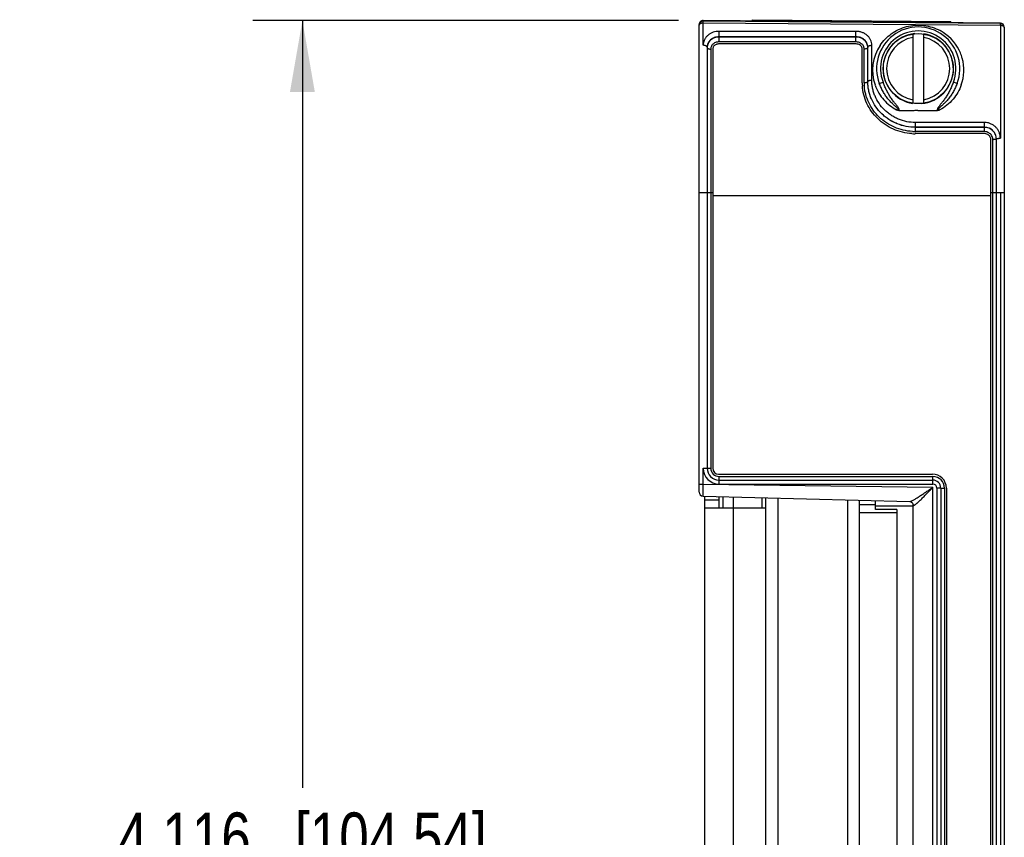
# Model space of a CAD drawing. Header units: inches. Extents: x 0 to 22, y 0 to 17.
# Tile 12 of 19: x 12.7 to 15.2, y 6.4 to 8.5. Entities that reach past the tile are written whole.
import ezdxf

# ---------------------------------------------------------------- set-up
doc = ezdxf.new("R2010")
doc.units = ezdxf.units.IN
doc.header["$LTSCALE"] = 1.21
doc.header["$MEASUREMENT"] = 0
doc.layers.get('0').update_dxf_attribs({"linetype": 'CONTINUOUS'})
doc.layers.add('DIMENSIONS', color=7, linetype='CONTINUOUS')
doc.styles.get("Standard").update_dxf_attribs({"font": 'txt', "width": 0.8})
doc.dimstyles.new('DIMSTYLE_1', dxfattribs={"dimtxt": 0.125, "dimasz": 0.18, "dimexe": 0.18, "dimexo": 0.0625, "dimgap": 0.09, "dimtad": 0, "dimtih": 1, "dimtoh": 1, "dimdec": 3, "dimzin": 4, "dimdsep": 46, "dimtxsty": 'STANDARD', "dimblk": '_FILLED', "dimblk1": '_FILLED', "dimblk2": '_FILLED', "dimcen": 0.09, "dimadec": 0, "dimazin": 0, "dimtp": 0.01, "dimtm": 0.01, "dimtfac": 1, "dimtdec": 3, "dimtofl": 0, "dimtmove": 0, "dimatfit": 3, "dimldrblk": '_FILLED', "dimfxl": 1, "dimtolj": 1, "dimtzin": 4, "dimarcsym": 0})

# ---------------------------------------------------------------- blocks, each defined once
blk = doc.blocks.new('_FILLED')
at = {"color": 0, "linetype": 'BYBLOCK'}
blk.add_solid([(0, 0), (-1, 0.174), (-1, -0.174)], dxfattribs=at)
blk = doc.blocks.new('*D1')
at = {"layer": 'DIMENSIONS', "color": 2, "linetype": 'CONTINUOUS'}
for p, q in [((14.4056, 8.5024), (13.333, 8.5024)), ((13.458, 8.5024), (13.458, 6.5695)), ((13.458, 4.3867), (13.458, 6.3195)), ((14.4056, 4.3867), (13.333, 4.3867))]:
    blk.add_line(p, q, dxfattribs=at)
at = {"layer": 'DIMENSIONS', "color": 2, "linetype": 'CONTINUOUS', "xscale": 0.18, "yscale": 0.18, "zscale": 0.18}
for p, rotation in [((13.458, 8.5024), 90), ((13.458, 4.3867), 270)]:
    blk.add_blockref('_FILLED', p, dxfattribs=dict(at, rotation=rotation))
at = {"layer": 'DIMENSIONS', "color": 2, "linetype": 'CONTINUOUS', "insert": (13.458, 6.507), "char_height": 0.125, "width": 1.425, "attachment_point": 2, "line_spacing_factor": 0.9}
blk.add_mtext('4.116{\\Ftxt.shx;\\W1.000000;\\H0.125000; }[104.54]', dxfattribs=at)

msp = doc.modelspace()

# ---------------------------------------------------------------- linework, layer by layer
at = {"color": 7, "linetype": 'CONTINUOUS'}
for p, q in [((14.458, 7.3143), (14.458, 8.4924)), ((15.2171, 8.4958), (14.4681, 8.5024)), ((15.2171, 8.4944), (14.4681, 8.5004)), ((14.5921, 8.5013), (14.5921, 8.5043)), ((14.5921, 8.5043), (15.0921, 8.4999)), ((15.0921, 8.4969), (15.0921, 8.4999)), ((14.9962, 8.4682), (14.9962, 8.2939)), ((15.0238, 8.2939), (15.0238, 8.4682)), ((15.227, 8.4858), (15.227, 4.4032)), ((14.854, 8.4432), (14.507, 8.4432)), ((14.478, 8.4351), (14.478, 7.3745)), ((14.492, 8.4301), (14.492, 7.3743)), ((14.869, 8.3451), (14.869, 8.4301)), ((14.883, 8.3482), (14.883, 8.4351)), ((15.0112, 8.2759), (15.059, 8.2759)), ((15.178, 8.2172), (15.002, 8.2172)), ((15.193, 4.4594), (15.193, 8.2024)), ((15.207, 4.4546), (15.207, 8.2038)), ((14.507, 7.3593), (15.046, 7.3593)), ((14.508, 7.3445), (15.047, 7.3445)), ((15.067, 7.3245), (15.067, 5.5645)), ((15.081, 7.3243), (15.081, 5.5648)), ((14.4677, 7.3043), (14.9888, 7.2906)), ((14.472, 5.5848), (14.472, 7.3043)), ((14.508, 7.2735), (14.508, 7.3032)), ((14.518, 7.303), (14.518, 7.2735)), ((14.6155, 7.3004), (14.6155, 7.2735)), ((14.626, 5.5889), (14.626, 7.3001)), ((14.626, 7.2735), (14.472, 7.2735)), ((14.861, 7.294), (14.861, 5.5951)), ((14.902, 7.282), (14.861, 7.282)), ((14.902, 7.27), (14.902, 7.2929)), ((14.997, 5.6064), (14.997, 7.2827)), ((14.956, 7.27), (14.902, 7.27)), ((14.956, 7.27), (14.956, 5.5976))]:
    msp.add_line(p, q, dxfattribs=at)
at = {"color": 9, "linetype": 'CONTINUOUS'}
for p, q in [((14.4582, 8.4916), (14.4581, 8.491)), ((14.468, 8.4959), (14.4681, 8.5004)), ((14.468, 8.4398), (14.468, 8.4959)), ((15.217, 8.4899), (14.468, 8.4959)), ((14.4681, 8.5004), (14.4681, 8.5024)), ((15.217, 8.4899), (15.2171, 8.4944)), ((15.217, 8.4899), (15.217, 8.2056)), ((15.2171, 8.4958), (15.2171, 8.4944)), ((14.508, 8.4484), (14.508, 8.4749)), ((14.853, 8.4749), (14.508, 8.4749)), ((14.853, 8.4484), (14.853, 8.4749)), ((15.227, 8.4844), (15.2268, 8.4855)), ((14.853, 8.4611), (14.508, 8.4611)), ((14.853, 8.4606), (14.508, 8.4606)), ((14.853, 8.4484), (14.508, 8.4484)), ((14.893, 8.3521), (14.893, 8.4398)), ((14.487, 8.4303), (14.487, 7.3745)), ((14.874, 8.345), (14.874, 8.4303)), ((14.912, 8.3434), (14.9213, 8.347)), ((15.108, 8.3434), (15.0987, 8.347)), ((15.003, 8.2224), (15.003, 8.2453)), ((15.177, 8.2453), (15.003, 8.2453)), ((15.177, 8.2224), (15.177, 8.2453)), ((15.177, 8.2332), (15.003, 8.2332)), ((15.177, 8.233), (15.003, 8.233)), ((15.177, 8.2224), (15.003, 8.2224)), ((15.198, 4.4595), (15.198, 8.202)), ((14.458, 8.069), (14.492, 8.069)), ((15.193, 8.069), (15.227, 8.069)), ((15.217, 8.069), (15.217, 4.82)), ((15.193, 8.0607), (14.492, 8.0607)), ((14.468, 7.3341), (14.468, 7.3745)), ((14.468, 7.3745), (14.487, 7.3745)), ((14.508, 7.3345), (14.508, 7.3535)), ((14.508, 7.3535), (15.047, 7.3535)), ((15.047, 7.3345), (15.047, 7.3535)), ((14.458, 7.3341), (14.468, 7.3341)), ((14.4677, 7.3043), (14.468, 7.3341)), ((14.468, 7.3341), (15.047, 7.3265)), ((14.508, 7.3345), (15.047, 7.3345)), ((15.047, 5.5626), (15.047, 7.3265)), ((15.057, 7.3245), (15.057, 5.5645)), ((15.067, 7.3245), (15.057, 7.3245)), ((15.0696, 7.3245), (15.076, 7.3245)), ((15.076, 7.3245), (15.076, 5.5645)), ((14.544, 7.3023), (14.544, 5.5868)), ((14.6568, 5.5897), (14.6568, 7.2993)), ((14.508, 7.2935), (14.472, 7.2935)), ((14.8318, 7.2947), (14.8318, 5.5943)), ((14.902, 7.2795), (14.997, 7.2795)), ((14.956, 7.262), (14.861, 7.262))]:
    msp.add_line(p, q, dxfattribs=at)
at = {"color": 7, "linetype": 'CONTINUOUS'}
msp.add_lwpolyline([(14.9888, 7.2906), (14.9908, 7.2903), (14.9946, 7.2881), (14.9967, 7.2846), (14.997, 7.2827)], dxfattribs=at)
msp.add_circle((15.01, 8.381), 0.0882, dxfattribs=at)
for centre, radius, start, end in [((14.468, 8.4924), 0.01, 89.5, 180), ((14.468, 8.4905), 0.00992, 89.5462, 180.005), ((15.217, 8.4858), 0.01, 0, 89.5), ((15.217, 8.4844), 0.01, 0.0722, 89.486), ((15.01, 8.381), 0.105, 338.9992, 201.0008), ((15.01, 8.381), 0.0886, 95.5102, 260.8163), ((15.01, 8.381), 0.0886, 275.5102, 80.8163), ((14.507, 8.4264), 0.0168, 90.0427, 104.9743), ((14.9851, 8.3451), 0.1161, 180.01, 183.5518), ((15.002, 8.351), 0.1339, 266.7048, 269.9967), ((15.1785, 8.2026), 0.0144, 45.5209, 51.3262), ((14.508, 7.3745), 0.03, 180, 270), ((14.507, 7.3743), 0.015, 180, 270), ((15.046, 7.3243), 0.035, 0, 90), ((15.047, 7.3245), 0.02, 0, 90), ((14.468, 7.3143), 0.01, 180, 268.5001)]:
    msp.add_arc(centre, radius, start, end, dxfattribs=at)
at = {"color": 9, "linetype": 'CONTINUOUS'}
for centre, radius, start, end in [((14.4611, 8.4904), 0.00306, 168.4309, 179.9435), ((15.01, 8.381), 0.095, 338.9993, 201.0007), ((15.0111, 8.3761), 0.1142, 26.5667, 61.8033), ((14.4997, 8.4398), 0.0317, 174.9358, 179.9999), ((14.468, 8.4189), 0.0209, 86.9297, 90.0032), ((14.5079, 8.4244), 0.024, 99.0825, 103.7208), ((14.508, 8.4239), 0.0245, 89.9959, 99.0726), ((14.853, 8.4239), 0.0245, 87.1907, 90.0018), ((15.0073, 8.3771), 0.1123, 146.1103, 199.3936), ((15.01, 8.381), 0.0796, 99.9649, 260.0351), ((15.01, 8.381), 0.0796, 279.9649, 80.0351), ((14.8581, 8.4303), 0.0159, 0.0239, 18.0438), ((15.0123, 8.3769), 0.1127, 19.1287, 26.4952), ((15.0125, 8.377), 0.1125, 15.4423, 19.1277), ((15.0128, 8.3771), 0.1122, 340.5836, 15.4458), ((14.9867, 8.345), 0.1127, 180.0112, 183.509), ((15.0079, 8.3773), 0.113, 199.4122, 211.1338), ((15.0085, 8.3777), 0.1137, 211.1403, 221.4866), ((15.0093, 8.3785), 0.1148, 221.5078, 241.9588), ((15.003, 8.3557), 0.1333, 266.7401, 269.9994), ((15.177, 8.2008), 0.0217, 86.7388, 90.0027), ((15.1779, 8.202), 0.0201, 16.1351, 32.2977), ((15.1781, 8.202), 0.0199, 0.0049, 16.0981), ((14.508, 7.3745), 0.04, 180, 270), ((14.508, 7.3745), 0.021, 180, 270), ((15.047, 7.3245), 0.029, 0, 90), ((15.047, 7.3245), 0.01, 0, 90)]:
    msp.add_arc(centre, radius, start, end, dxfattribs=at)
for points, knots in [([(14.4627, 8.4951), (14.4621, 8.4949), (14.4611, 8.4945), (14.4598, 8.4936), (14.4588, 8.4927), (14.4584, 8.4919), (14.4582, 8.4916)], [0, 0, 0, 0, 0.293812, 0.558567, 0.792744, 1, 1, 1, 1]), ([(14.468, 8.4959), (14.4671, 8.4959), (14.4653, 8.4958), (14.4635, 8.4954), (14.4627, 8.4951)], [0, 0, 0, 0, 0.513806, 1, 1, 1, 1]), ([(14.9141, 8.4397), (14.9178, 8.4453), (14.9264, 8.4559), (14.942, 8.4694), (14.9602, 8.4802), (14.9805, 8.4875), (15.0021, 8.491), (15.0241, 8.4905), (15.0454, 8.4858), (15.0587, 8.4802), (15.065, 8.4768)], [0, 0, 0, 0, 0.118584, 0.239257, 0.362675, 0.488963, 0.617419, 0.746529, 0.874495, 1, 1, 1, 1]), ([(15.2268, 8.4855), (15.2267, 8.4859), (15.2263, 8.4865), (15.2255, 8.4873), (15.2245, 8.4881), (15.2228, 8.4889), (15.2203, 8.4897), (15.2181, 8.4899), (15.217, 8.4899)], [0, 0, 0, 0, 0.089949, 0.189867, 0.301424, 0.424677, 0.700442, 1, 1, 1, 1]), ([(14.508, 8.4749), (14.5055, 8.4749), (14.5005, 8.4745), (14.4933, 8.4727), (14.4866, 8.4698), (14.4807, 8.4659), (14.4757, 8.461), (14.4718, 8.4554), (14.4692, 8.4492), (14.4683, 8.4448), (14.4681, 8.4426)], [0, 0, 0, 0, 0.133128, 0.264989, 0.394521, 0.521032, 0.644314, 0.764676, 0.882879, 1, 1, 1, 1]), ([(14.893, 8.4398), (14.893, 8.4421), (14.8925, 8.4468), (14.8902, 8.4535), (14.8865, 8.4596), (14.8815, 8.4649), (14.8754, 8.4693), (14.8684, 8.4725), (14.8609, 8.4745), (14.8556, 8.4749), (14.853, 8.4749)], [0, 0, 0, 0, 0.1174, 0.235478, 0.3555, 0.478434, 0.604751, 0.734327, 0.866462, 1, 1, 1, 1]), ([(14.478, 8.4351), (14.478, 8.4354), (14.4779, 8.436), (14.4773, 8.4368), (14.4765, 8.4376), (14.4754, 8.4383), (14.4741, 8.4389), (14.472, 8.4395), (14.4703, 8.4397), (14.4691, 8.4398)], [0, 0, 0, 0, 0.081305, 0.170881, 0.274153, 0.393261, 0.527892, 0.676094, 1, 1, 1, 1]), ([(14.508, 8.4611), (14.506, 8.4611), (14.5021, 8.4608), (14.4965, 8.4593), (14.4913, 8.457), (14.4867, 8.4538), (14.4829, 8.4498), (14.4801, 8.4453), (14.4784, 8.4403), (14.478, 8.4368), (14.478, 8.4351)], [0, 0, 0, 0, 0.133266, 0.265164, 0.394561, 0.520771, 0.643685, 0.763803, 0.882141, 1, 1, 1, 1]), ([(14.508, 8.4606), (14.506, 8.4606), (14.5021, 8.4603), (14.4965, 8.4588), (14.4913, 8.4564), (14.4867, 8.4532), (14.4829, 8.4492), (14.4801, 8.4447), (14.4784, 8.4397), (14.478, 8.4363), (14.478, 8.4346)], [0, 0, 0, 0, 0.1334, 0.265533, 0.395308, 0.521978, 0.645268, 0.765442, 0.883289, 1, 1, 1, 1]), ([(14.4912, 8.4412), (14.4905, 8.4404), (14.4893, 8.4388), (14.488, 8.4361), (14.4872, 8.4332), (14.487, 8.4312), (14.487, 8.4303)], [0, 0, 0, 0, 0.255285, 0.506051, 0.753695, 1, 1, 1, 1]), ([(14.4969, 8.4457), (14.4958, 8.4451), (14.4938, 8.4437), (14.492, 8.4421), (14.4912, 8.4412)], [0, 0, 0, 0, 0.506103, 1, 1, 1, 1]), ([(14.5022, 8.4477), (14.5018, 8.4476), (14.4999, 8.4471), (14.4982, 8.4463), (14.4969, 8.4457)], [0, 0, 0, 0, 0.252583, 1, 1, 1, 1]), ([(14.883, 8.4351), (14.883, 8.4368), (14.8826, 8.4403), (14.8809, 8.4453), (14.8781, 8.4498), (14.8743, 8.4538), (14.8697, 8.457), (14.8645, 8.4593), (14.8589, 8.4608), (14.855, 8.4611), (14.853, 8.4611)], [0, 0, 0, 0, 0.117859, 0.236197, 0.356315, 0.479229, 0.605439, 0.734836, 0.866734, 1, 1, 1, 1]), ([(14.883, 8.4346), (14.883, 8.4363), (14.8826, 8.4397), (14.8809, 8.4447), (14.8781, 8.4492), (14.8743, 8.4532), (14.8697, 8.4564), (14.8645, 8.4588), (14.8589, 8.4603), (14.855, 8.4606), (14.853, 8.4606)], [0, 0, 0, 0, 0.116711, 0.234558, 0.354732, 0.478022, 0.604692, 0.734467, 0.8666, 1, 1, 1, 1]), ([(14.8641, 8.4457), (14.8626, 8.4465), (14.8594, 8.4477), (14.8559, 8.4483), (14.8542, 8.4483)], [0, 0, 0, 0, 0.49554, 1, 1, 1, 1]), ([(14.8698, 8.4412), (14.869, 8.4421), (14.8672, 8.4437), (14.8652, 8.4451), (14.8641, 8.4457)], [0, 0, 0, 0, 0.493897, 1, 1, 1, 1]), ([(14.8732, 8.4352), (14.8729, 8.4363), (14.8719, 8.4384), (14.8706, 8.4403), (14.8698, 8.4412)], [0, 0, 0, 0, 0.49507, 1, 1, 1, 1]), ([(14.883, 8.4351), (14.883, 8.4354), (14.8832, 8.4361), (14.8838, 8.437), (14.8847, 8.4378), (14.886, 8.4385), (14.8875, 8.4391), (14.8892, 8.4395), (14.8911, 8.4398), (14.8924, 8.4398), (14.893, 8.4398)], [0, 0, 0, 0, 0.079498, 0.16823, 0.271883, 0.392277, 0.528492, 0.677841, 0.836508, 1, 1, 1, 1]), ([(14.478, 8.4346), (14.478, 8.4343), (14.4781, 8.4337), (14.4787, 8.4328), (14.4795, 8.4321), (14.4807, 8.4315), (14.482, 8.4309), (14.4842, 8.4304), (14.4858, 8.4303), (14.487, 8.4303)], [0, 0, 0, 0, 0.079523, 0.168284, 0.271975, 0.392414, 0.528681, 0.678089, 1, 1, 1, 1]), ([(14.883, 8.4346), (14.883, 8.4343), (14.8829, 8.4337), (14.8823, 8.4328), (14.8815, 8.4321), (14.8803, 8.4315), (14.879, 8.4309), (14.8769, 8.4304), (14.8752, 8.4303), (14.874, 8.4303)], [0, 0, 0, 0, 0.079523, 0.168284, 0.271975, 0.392414, 0.528681, 0.678089, 1, 1, 1, 1]), ([(14.8804, 8.3459), (14.8799, 8.3458), (14.879, 8.3455), (14.8768, 8.3451), (14.8752, 8.345), (14.874, 8.345)], [0, 0, 0, 0, 0.220283, 0.465599, 1, 1, 1, 1]), ([(14.9954, 8.2226), (14.9877, 8.2231), (14.9722, 8.2253), (14.95, 8.2327), (14.9295, 8.2438), (14.9114, 8.2582), (14.8963, 8.2755), (14.8847, 8.295), (14.8783, 8.3127), (14.8752, 8.3271), (14.8744, 8.3345), (14.8742, 8.3381)], [0, 0, 0, 0, 0.127732, 0.255225, 0.382253, 0.508532, 0.633726, 0.757489, 0.879558, 0.939993, 1, 1, 1, 1]), ([(14.883, 8.3482), (14.883, 8.3481), (14.883, 8.3479), (14.8828, 8.3476), (14.8826, 8.3473), (14.8822, 8.3469), (14.8814, 8.3464), (14.8808, 8.3461), (14.8804, 8.3459)], [0, 0, 0, 0, 0.087561, 0.180363, 0.282655, 0.397342, 0.669204, 1, 1, 1, 1]), ([(14.883, 8.3485), (14.883, 8.3486), (14.883, 8.3488), (14.8832, 8.3492), (14.8834, 8.3495), (14.8839, 8.35), (14.8847, 8.3506), (14.886, 8.3511), (14.8875, 8.3515), (14.8892, 8.3519), (14.8911, 8.3521), (14.8924, 8.3521), (14.893, 8.3521)], [0, 0, 0, 0, 0.03187, 0.065649, 0.102886, 0.14464, 0.243625, 0.364077, 0.504105, 0.66005, 0.827154, 1, 1, 1, 1]), ([(15.003, 8.2332), (14.9951, 8.2332), (14.9794, 8.2348), (14.9605, 8.2404), (14.9462, 8.2469), (14.9361, 8.2528), (14.9266, 8.2597), (14.915, 8.2699), (14.9025, 8.2845), (14.8932, 8.3013), (14.8879, 8.3155), (14.8851, 8.3263), (14.8834, 8.3374), (14.883, 8.3448), (14.883, 8.3485)], [0, 0, 0, 0, 0.127846, 0.255433, 0.319116, 0.382624, 0.445918, 0.508955, 0.633946, 0.757458, 0.818681, 0.879497, 0.939923, 1, 1, 1, 1]), ([(15.003, 8.233), (14.9951, 8.233), (14.9794, 8.2346), (14.9567, 8.2413), (14.9358, 8.2522), (14.9175, 8.2668), (14.9025, 8.2845), (14.8914, 8.3046), (14.8857, 8.3226), (14.8834, 8.3372), (14.883, 8.3446), (14.883, 8.3482)], [0, 0, 0, 0, 0.128023, 0.255833, 0.383166, 0.509682, 0.634964, 0.758582, 0.880222, 0.940351, 1, 1, 1, 1]), ([(15.003, 8.2453), (14.9958, 8.2453), (14.9812, 8.2467), (14.9638, 8.252), (14.9507, 8.2581), (14.9414, 8.2636), (14.9327, 8.27), (14.9221, 8.2795), (14.9107, 8.2932), (14.9022, 8.3087), (14.8975, 8.3218), (14.8949, 8.3318), (14.8933, 8.3419), (14.893, 8.3487), (14.893, 8.3521)], [0, 0, 0, 0, 0.128032, 0.255791, 0.319552, 0.38313, 0.446479, 0.509556, 0.634567, 0.758, 0.819138, 0.879835, 0.94011, 1, 1, 1, 1]), ([(14.9554, 8.2772), (14.9556, 8.2771), (14.956, 8.277), (14.9567, 8.2769), (14.9574, 8.2768), (14.9581, 8.2767), (14.9588, 8.2767), (14.9594, 8.2767), (14.9598, 8.2767), (14.9601, 8.2768), (14.9603, 8.2769), (14.9604, 8.2771), (14.9606, 8.2772), (14.9606, 8.2774), (14.9606, 8.2777), (14.9605, 8.278), (14.9603, 8.2784), (14.9601, 8.2787), (14.9597, 8.2792), (14.9591, 8.2799), (14.9583, 8.2807), (14.9569, 8.282), (14.9552, 8.2835), (14.9531, 8.2853), (14.951, 8.2872), (14.9489, 8.2891), (14.9469, 8.291), (14.9442, 8.2935), (14.941, 8.2968), (14.9373, 8.3009), (14.9337, 8.3052), (14.9303, 8.3096), (14.9271, 8.3141), (14.9241, 8.3187), (14.9213, 8.3235), (14.9187, 8.3283), (14.9154, 8.3349), (14.9133, 8.34), (14.912, 8.3434)], [0, 0, 0, 0, 0.007855, 0.01571, 0.023566, 0.031422, 0.039278, 0.047132, 0.051061, 0.054987, 0.056953, 0.05892, 0.060885, 0.06285, 0.066762, 0.070687, 0.074616, 0.078545, 0.0864, 0.094256, 0.109963, 0.12567, 0.157075, 0.188471, 0.219857, 0.251233, 0.282598, 0.313951, 0.37662, 0.439237, 0.5018, 0.564304, 0.626746, 0.689124, 0.751437, 0.813682, 0.87586, 1, 1, 1, 1]), ([(14.961, 8.2759), (14.961, 8.2759), (14.9612, 8.2761), (14.9614, 8.2763), (14.9616, 8.2766), (14.9617, 8.2769), (14.9618, 8.2772), (14.9619, 8.2776), (14.9619, 8.2782), (14.9618, 8.2788), (14.9616, 8.2794), (14.9614, 8.28), (14.961, 8.2808), (14.9605, 8.2818), (14.9598, 8.2829), (14.9591, 8.2839), (14.958, 8.2853), (14.9567, 8.287), (14.9551, 8.2891), (14.9535, 8.2911), (14.9519, 8.2931), (14.9503, 8.2952), (14.9481, 8.2979), (14.9445, 8.3027), (14.9396, 8.3098), (14.9342, 8.3187), (14.9294, 8.3279), (14.9251, 8.3374), (14.9226, 8.3438), (14.9213, 8.347)], [0, 0, 0, 0, 0.003906, 0.007813, 0.01172, 0.015626, 0.019535, 0.02344, 0.031238, 0.039049, 0.04686, 0.054672, 0.062485, 0.078109, 0.093734, 0.10936, 0.124986, 0.156238, 0.18749, 0.218743, 0.249995, 0.281248, 0.3125, 0.375004, 0.499999, 0.624993, 0.749991, 0.874993, 1, 1, 1, 1]), ([(15.0987, 8.347), (15.0975, 8.3438), (15.0949, 8.3374), (15.0906, 8.3279), (15.0858, 8.3187), (15.0804, 8.3098), (15.0755, 8.3027), (15.0719, 8.2979), (15.0697, 8.2952), (15.0681, 8.2931), (15.0665, 8.2911), (15.0649, 8.2891), (15.0633, 8.2871), (15.062, 8.2853), (15.061, 8.2839), (15.0602, 8.2829), (15.0595, 8.2818), (15.059, 8.2808), (15.0586, 8.28), (15.0584, 8.2794), (15.0582, 8.2788), (15.0581, 8.2782), (15.0581, 8.2776), (15.0582, 8.2772), (15.0583, 8.2769), (15.0584, 8.2766), (15.0586, 8.2764), (15.0588, 8.2761), (15.059, 8.2759), (15.059, 8.2759)], [0, 0, 0, 0, 0.125007, 0.250009, 0.375007, 0.500002, 0.624997, 0.687501, 0.718753, 0.750006, 0.781258, 0.812511, 0.843763, 0.875015, 0.890641, 0.906267, 0.921892, 0.937516, 0.945329, 0.953141, 0.960952, 0.968763, 0.97656, 0.980465, 0.984373, 0.988279, 0.992187, 0.996093, 1, 1, 1, 1]), ([(15.108, 8.3434), (15.1067, 8.34), (15.1046, 8.3349), (15.1013, 8.3283), (15.0987, 8.3235), (15.0959, 8.3187), (15.0929, 8.3141), (15.0897, 8.3096), (15.0863, 8.3052), (15.0828, 8.3009), (15.079, 8.2968), (15.0758, 8.2935), (15.0731, 8.291), (15.0711, 8.2891), (15.069, 8.2872), (15.0669, 8.2853), (15.0648, 8.2835), (15.0631, 8.282), (15.0617, 8.2807), (15.0609, 8.2799), (15.0603, 8.2792), (15.0599, 8.2787), (15.0597, 8.2784), (15.0595, 8.278), (15.0594, 8.2777), (15.0594, 8.2774), (15.0595, 8.2772), (15.0596, 8.2771), (15.0597, 8.2769), (15.0599, 8.2768), (15.0602, 8.2767), (15.0605, 8.2767), (15.0609, 8.2767), (15.0613, 8.2767), (15.0619, 8.2767), (15.0626, 8.2768), (15.0633, 8.2769), (15.064, 8.277), (15.0644, 8.2771), (15.0646, 8.2772)], [0, 0, 0, 0, 0.12414, 0.186317, 0.248562, 0.310875, 0.373253, 0.435695, 0.498198, 0.560761, 0.623378, 0.686046, 0.7174, 0.748765, 0.78014, 0.811526, 0.842922, 0.874327, 0.890034, 0.905741, 0.913597, 0.921452, 0.925381, 0.92931, 0.933235, 0.937147, 0.939112, 0.941077, 0.943043, 0.94501, 0.948936, 0.952865, 0.956794, 0.960722, 0.968579, 0.976435, 0.98429, 0.992145, 1, 1, 1, 1]), ([(15.1186, 8.3398), (15.1163, 8.3333), (15.1105, 8.3206), (15.0983, 8.3033), (15.0829, 8.2884), (15.071, 8.2805), (15.0646, 8.2772)], [0, 0, 0, 0, 0.245014, 0.493718, 0.745614, 1, 1, 1, 1]), ([(15.217, 8.2056), (15.217, 8.2082), (15.2165, 8.2134), (15.2142, 8.2208), (15.2112, 8.2266), (15.2081, 8.2308), (15.2045, 8.2346), (15.1995, 8.2388), (15.1937, 8.2419), (15.1887, 8.2436), (15.1836, 8.2449), (15.1796, 8.2453), (15.177, 8.2453)], [0, 0, 0, 0, 0.124169, 0.248275, 0.372512, 0.434814, 0.497218, 0.622229, 0.747739, 0.810737, 0.873823, 1, 1, 1, 1]), ([(15.207, 8.2038), (15.207, 8.2058), (15.2066, 8.2096), (15.2049, 8.2152), (15.2021, 8.2203), (15.1983, 8.2248), (15.1938, 8.2285), (15.1885, 8.2312), (15.1829, 8.2329), (15.179, 8.2332), (15.177, 8.2332)], [0, 0, 0, 0, 0.12437, 0.248608, 0.372909, 0.497478, 0.622473, 0.747954, 0.873855, 1, 1, 1, 1]), ([(15.207, 8.2036), (15.207, 8.2055), (15.2066, 8.2094), (15.2049, 8.215), (15.2021, 8.2201), (15.1983, 8.2246), (15.1938, 8.2282), (15.1885, 8.231), (15.1829, 8.2327), (15.179, 8.233), (15.177, 8.233)], [0, 0, 0, 0, 0.12396, 0.24801, 0.372321, 0.49703, 0.622203, 0.74783, 0.873816, 1, 1, 1, 1]), ([(15.1881, 8.2193), (15.1866, 8.2202), (15.1834, 8.2217), (15.18, 8.2223), (15.1782, 8.2224)], [0, 0, 0, 0, 0.499293, 1, 1, 1, 1]), ([(15.1949, 8.2127), (15.1941, 8.2141), (15.192, 8.2166), (15.1895, 8.2185), (15.1881, 8.2193)], [0, 0, 0, 0, 0.498997, 1, 1, 1, 1]), ([(15.207, 8.2036), (15.207, 8.2036), (15.207, 8.2034), (15.2068, 8.2033), (15.2066, 8.2031), (15.2063, 8.203), (15.2059, 8.2029), (15.2053, 8.2027), (15.2043, 8.2025), (15.2029, 8.2023), (15.2014, 8.2021), (15.1997, 8.2021), (15.1986, 8.202), (15.198, 8.202)], [0, 0, 0, 0, 0.017171, 0.038614, 0.0666, 0.101997, 0.145015, 0.195547, 0.317791, 0.464956, 0.63187, 0.812444, 1, 1, 1, 1]), ([(15.207, 8.2038), (15.207, 8.2039), (15.207, 8.204), (15.2072, 8.2042), (15.2075, 8.2044), (15.2078, 8.2045), (15.2082, 8.2047), (15.2087, 8.2048), (15.2093, 8.205), (15.2102, 8.2051), (15.2115, 8.2053), (15.2132, 8.2055), (15.2151, 8.2056), (15.2164, 8.2056), (15.217, 8.2056)], [0, 0, 0, 0, 0.017175, 0.03862, 0.066608, 0.102005, 0.145023, 0.195554, 0.253297, 0.31782, 0.464979, 0.631886, 0.812452, 1, 1, 1, 1]), ([(14.9888, 7.2906), (14.9891, 7.2906), (14.9897, 7.2907), (14.9906, 7.2909), (14.9917, 7.2913), (14.9934, 7.292), (14.9958, 7.2932), (14.9989, 7.2949), (15.0023, 7.2968), (15.0059, 7.299), (15.0097, 7.3014), (15.015, 7.3048), (15.0218, 7.3093), (15.0301, 7.3149), (15.0385, 7.3206), (15.0442, 7.3245), (15.047, 7.3265)], [0, 0, 0, 0, 0.011748, 0.026104, 0.043021, 0.06234, 0.107367, 0.159448, 0.217054, 0.278945, 0.344173, 0.412009, 0.553379, 0.699835, 0.849239, 1, 1, 1, 1]), ([(14.997, 7.2827), (14.997, 7.2824), (14.997, 7.2819), (14.9972, 7.2814), (14.9973, 7.2811), (14.9975, 7.2809), (14.9978, 7.2807), (14.9983, 7.2806), (14.9987, 7.2807), (14.9993, 7.2808), (15.0001, 7.2812), (15.0012, 7.2818), (15.0024, 7.2826), (15.0037, 7.2836), (15.0052, 7.2847), (15.0067, 7.286), (15.0088, 7.2879), (15.0117, 7.2905), (15.0153, 7.2939), (15.019, 7.2976), (15.0228, 7.3014), (15.0268, 7.3054), (15.0321, 7.3109), (15.0389, 7.3179), (15.0443, 7.3236), (15.047, 7.3265)], [0, 0, 0, 0, 0.012727, 0.017937, 0.022522, 0.026681, 0.030688, 0.039406, 0.044637, 0.050608, 0.06497, 0.082612, 0.103377, 0.126998, 0.153166, 0.181579, 0.211963, 0.277657, 0.348571, 0.423446, 0.501325, 0.581487, 0.663363, 0.830533, 1, 1, 1, 1])]:
    msp.add_open_spline(points, degree=3, knots=knots, dxfattribs=at)
at = {"color": 7, "linetype": 'CONTINUOUS'}
for points, knots in [([(14.4975, 8.4403), (14.4967, 8.4397), (14.4951, 8.4383), (14.4934, 8.4358), (14.4923, 8.433), (14.492, 8.4311), (14.492, 8.4301)], [0, 0, 0, 0, 0.259246, 0.510935, 0.75695, 1, 1, 1, 1]), ([(14.5027, 8.4427), (14.5022, 8.4425), (14.5004, 8.442), (14.4987, 8.4411), (14.4975, 8.4403)], [0, 0, 0, 0, 0.254194, 1, 1, 1, 1]), ([(14.8635, 8.4403), (14.8622, 8.4412), (14.8591, 8.4427), (14.8557, 8.4432), (14.854, 8.4432)], [0, 0, 0, 0, 0.493275, 1, 1, 1, 1]), ([(14.8683, 8.4339), (14.8679, 8.4352), (14.8669, 8.437), (14.8651, 8.439), (14.8641, 8.4399), (14.8635, 8.4403)], [0, 0, 0, 0, 0.490088, 0.742413, 1, 1, 1, 1]), ([(14.869, 8.4301), (14.869, 8.4311), (14.8688, 8.4324), (14.8684, 8.4336), (14.8683, 8.4339)], [0, 0, 0, 0, 0.748398, 1, 1, 1, 1]), ([(14.9943, 8.2174), (14.9863, 8.2178), (14.9703, 8.2202), (14.9473, 8.2279), (14.9262, 8.2396), (14.9075, 8.2548), (14.892, 8.2728), (14.88, 8.2932), (14.8721, 8.3151), (14.8697, 8.3303), (14.8692, 8.3379)], [0, 0, 0, 0, 0.127504, 0.254802, 0.381735, 0.508013, 0.633301, 0.757241, 0.879495, 1, 1, 1, 1]), ([(14.9609, 8.2759), (14.9607, 8.2758), (14.9602, 8.2759), (14.9592, 8.276), (14.9581, 8.2763), (14.9569, 8.2766), (14.956, 8.2769), (14.9556, 8.2771), (14.9554, 8.2772)], [0, 0, 0, 0, 0.125223, 0.25041, 0.500508, 0.750356, 0.875211, 1, 1, 1, 1]), ([(14.961, 8.2759), (14.963, 8.2759), (14.9669, 8.2759), (14.9729, 8.2759), (14.9788, 8.2759), (14.9848, 8.2758), (14.9898, 8.2758), (14.9937, 8.2758), (14.9977, 8.2759), (15.0027, 8.276), (15.0066, 8.276), (15.0086, 8.276)], [0, 0, 0, 0, 0.124999, 0.249998, 0.374999, 0.500002, 0.625001, 0.6875, 0.749999, 0.875003, 1, 1, 1, 1]), ([(15.0086, 8.276), (15.0086, 8.276), (15.0087, 8.276), (15.0087, 8.276), (15.0087, 8.276), (15.0087, 8.2759), (15.0088, 8.2758), (15.0089, 8.2758), (15.0089, 8.2758), (15.0091, 8.2759), (15.0092, 8.2759), (15.0094, 8.2758), (15.0095, 8.2759), (15.0097, 8.2759), (15.0099, 8.2759), (15.01, 8.2759), (15.0102, 8.2759), (15.0104, 8.2759), (15.0106, 8.2759), (15.0107, 8.2758), (15.0109, 8.2759), (15.0111, 8.2759), (15.0112, 8.2759)], [0, 0, 0, 0, 0.014009, 0.028946, 0.046134, 0.064226, 0.095836, 0.124166, 0.157909, 0.193152, 0.255838, 0.316686, 0.379172, 0.441357, 0.503312, 0.565399, 0.627488, 0.689551, 0.751721, 0.813859, 0.875841, 1, 1, 1, 1]), ([(15.0646, 8.2772), (15.0644, 8.2771), (15.064, 8.2769), (15.0633, 8.2767), (15.0626, 8.2765), (15.0617, 8.2762), (15.0607, 8.276), (15.0598, 8.2759), (15.0593, 8.2758), (15.0591, 8.2759)], [0, 0, 0, 0, 0.124788, 0.249633, 0.374538, 0.499496, 0.749587, 0.874776, 1, 1, 1, 1]), ([(15.1875, 8.2138), (15.1862, 8.2149), (15.1831, 8.2166), (15.1797, 8.2172), (15.178, 8.2172)], [0, 0, 0, 0, 0.498972, 1, 1, 1, 1]), ([(15.1923, 8.2067), (15.192, 8.2078), (15.191, 8.2101), (15.1895, 8.212), (15.1886, 8.2128)], [0, 0, 0, 0, 0.499164, 1, 1, 1, 1]), ([(15.193, 8.2024), (15.193, 8.2027), (15.1929, 8.2042), (15.1927, 8.2056), (15.1923, 8.2067)], [0, 0, 0, 0, 0.250313, 1, 1, 1, 1])]:
    msp.add_open_spline(points, degree=3, knots=knots, dxfattribs=at)

# ---------------------------------------------------------------- dimensions: what is measured, and where the dimension line sits
at = {"layer": 'DIMENSIONS', "color": 2, "linetype": 'CONTINUOUS'}
dim = msp.add_linear_dim(base=(13.458, 4.3867), p1=(14.4056, 8.5024), p2=(14.4056, 4.3867), angle=270, dimstyle='DIMSTYLE_1', dxfattribs=at)
dim.commit()
dim.dimension.update_dxf_attribs({"geometry": '*D1', "text_midpoint": (13.308, 6.4445), "dimtype": 160})

doc.saveas('drawing.dxf')
